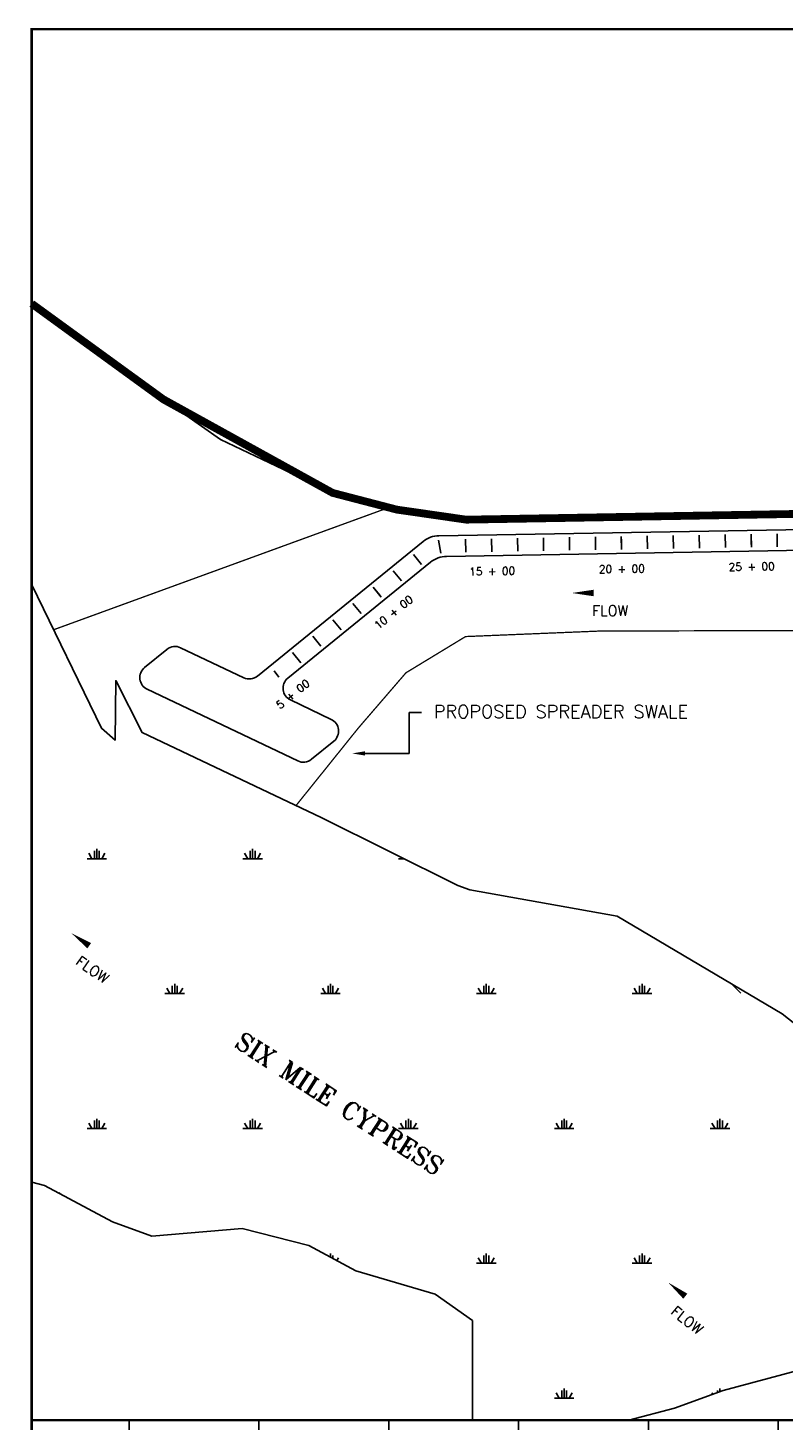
# Model space of a CAD drawing. Extents: x 236772 to 253542, y 822159 to 834586.
# Tile 2 of 5: x 236772 to 239681, y 829221 to 834586. Entities that reach past the tile are written whole.
import ezdxf
from ezdxf.enums import TextEntityAlignment as Align

# ---------------------------------------------------------------- set-up
doc = ezdxf.new("R2010")
doc.units = 0
doc.header["$LTSCALE"] = 800
for name, pattern in [('CENTER', [0]), ('DASHED', [0]), ('PHANTOM', [0])]:
    doc.linetypes.add(name, pattern=pattern)
doc.layers.get('0').update_dxf_attribs({"linetype": 'CONTINUOUS'})
for name, color, linetype in [('BORDER', 1, 'CONTINUOUS'), ('GRID', 2, 'CONTINUOUS'), ('HATCH', 3, 'CONTINUOUS'), ('MAJROADS', 9, 'CONTINUOUS'), ('PLAKES', 5, 'CONTINUOUS'), ('ROW', 12, 'PHANTOM'), ('STATIONS', 7, 'CONTINUOUS'), ('SUBBASINS', 6, 'DASHED'), ('SURVCENTER', 7, 'CENTER'), ('TEXT', 7, 'CONTINUOUS'), ('WSHEDS', 11, 'CONTINUOUS')]:
    doc.layers.add(name, color=color, linetype=linetype)
doc.styles.get("Standard").update_dxf_attribs({"font": 'ROMANT'})

# ---------------------------------------------------------------- blocks, each defined once
blk = doc.blocks.new('FCSTCK')
at = {"layer": 'SURVCENTER', "color": 0}
blk.add_line((0, -0.5), (0, 0.5), dxfattribs=at)
blk = doc.blocks.new('FCSTA')
at = {"color": 0}
blk.add_attdef('FCSTA', text='', height=1, dxfattribs=at).set_placement((0, 0), align=Align.MIDDLE)
blk = doc.blocks.new('*X')
at = {"color": 0}
for p, q in [((237028.1, 831384.4), (237028.1, 831414.4)), ((237037.5, 831384.4), (237037.5, 831421.9)), ((237046.9, 831384.4), (237046.9, 831414.4)), ((237628.1, 831384.4), (237628.1, 831414.4)), ((237637.5, 831384.4), (237637.5, 831421.9)), ((237646.9, 831384.4), (237646.9, 831414.4)), ((237000, 831384.4), (237075, 831384.4)), ((237018.7, 831384.4), (237006.7, 831405.2)), ((237056.3, 831384.4), (237068.3, 831405.2)), ((237600, 831384.4), (237675, 831384.4)), ((237618.7, 831384.4), (237606.7, 831405.2)), ((237656.3, 831384.4), (237668.3, 831405.2)), ((238200, 831384.4), (238221.4, 831384.4)), ((238218.7, 831384.4), (238217.7, 831386.2)), ((237318.7, 830864.8), (237306.7, 830885.6)), ((237328.1, 830864.8), (237328.1, 830894.8)), ((237337.5, 830864.8), (237337.5, 830902.3)), ((237346.9, 830864.8), (237346.9, 830894.8)), ((237356.3, 830864.8), (237368.3, 830885.6)), ((237918.7, 830864.8), (237906.7, 830885.6)), ((237928.1, 830864.8), (237928.1, 830894.8)), ((237937.5, 830864.8), (237937.5, 830902.3)), ((237946.9, 830864.8), (237946.9, 830894.8)), ((237956.3, 830864.8), (237968.3, 830885.6)), ((238518.7, 830864.8), (238506.7, 830885.6)), ((238528.1, 830864.8), (238528.1, 830894.8)), ((238537.5, 830864.8), (238537.5, 830902.3)), ((238546.9, 830864.8), (238546.9, 830894.8)), ((238556.3, 830864.8), (238568.3, 830885.6)), ((239118.7, 830864.8), (239106.7, 830885.6)), ((239128.1, 830864.8), (239128.1, 830894.8)), ((239137.5, 830864.8), (239137.5, 830902.3)), ((239146.9, 830864.8), (239146.9, 830894.8)), ((239156.3, 830864.8), (239168.3, 830885.6)), ((237300, 830864.8), (237375, 830864.8)), ((237900, 830864.8), (237975, 830864.8)), ((238500, 830864.8), (238575, 830864.8)), ((239100, 830864.8), (239175, 830864.8)), ((237000, 830345.2), (237075, 830345.2)), ((237018.7, 830345.2), (237006.7, 830365.9)), ((237028.1, 830345.2), (237028.1, 830375.2)), ((237037.5, 830345.2), (237037.5, 830382.7)), ((237046.9, 830345.2), (237046.9, 830375.2)), ((237056.3, 830345.2), (237068.3, 830365.9)), ((237600, 830345.2), (237675, 830345.2)), ((237618.7, 830345.2), (237606.7, 830365.9)), ((237628.1, 830345.2), (237628.1, 830375.2)), ((237637.5, 830345.2), (237637.5, 830382.7)), ((237646.9, 830345.2), (237646.9, 830375.2)), ((237656.3, 830345.2), (237668.3, 830365.9)), ((238200, 830345.2), (238275, 830345.2)), ((238218.7, 830345.2), (238206.7, 830365.9)), ((238228.1, 830345.2), (238228.1, 830375.2)), ((238237.5, 830345.2), (238237.5, 830382.7)), ((238246.9, 830345.2), (238246.9, 830375.2)), ((238256.3, 830345.2), (238268.3, 830365.9)), ((238800, 830345.2), (238875, 830345.2)), ((238818.7, 830345.2), (238806.7, 830365.9)), ((238828.1, 830345.2), (238828.1, 830375.2)), ((238837.5, 830345.2), (238837.5, 830382.7)), ((238846.9, 830345.2), (238846.9, 830375.2)), ((238856.3, 830345.2), (238868.3, 830365.9)), ((239400, 830345.2), (239475, 830345.2)), ((239418.7, 830345.2), (239406.7, 830365.9)), ((239428.1, 830345.2), (239428.1, 830375.2)), ((239437.5, 830345.2), (239437.5, 830382.7)), ((239446.9, 830345.2), (239446.9, 830375.2)), ((239456.3, 830345.2), (239468.3, 830365.9)), ((237937.5, 829849.1), (237937.5, 829863)), ((238537.5, 829825.5), (238537.5, 829863)), ((239137.5, 829825.5), (239137.5, 829863)), ((237928.1, 829854.2), (237928.1, 829855.5)), ((237946.9, 829844), (237946.9, 829855.5)), ((237962.1, 829835.7), (237968.3, 829846.3)), ((238500, 829825.5), (238575, 829825.5)), ((238518.7, 829825.5), (238506.7, 829846.3)), ((238528.1, 829825.5), (238528.1, 829855.5)), ((238546.9, 829825.5), (238546.9, 829855.5)), ((238556.3, 829825.5), (238568.3, 829846.3)), ((239100, 829825.5), (239175, 829825.5)), ((239118.7, 829825.5), (239106.7, 829846.3)), ((239128.1, 829825.5), (239128.1, 829855.5)), ((239146.9, 829825.5), (239146.9, 829855.5)), ((239156.3, 829825.5), (239168.3, 829846.3)), ((238818.7, 829305.9), (238806.7, 829326.7)), ((238828.1, 829305.9), (238828.1, 829335.9)), ((238837.5, 829305.9), (238837.5, 829343.4)), ((238846.9, 829305.9), (238846.9, 829335.9)), ((238856.3, 829305.9), (238868.3, 829326.7)), ((239410.1, 829320.9), (239406.7, 829326.7)), ((239428.1, 829327.5), (239428.1, 829335.9)), ((239437.5, 829331), (239437.5, 829343.4)), ((239446.9, 829334.4), (239446.9, 829335.9)), ((238800, 829305.9), (238875, 829305.9))]:
    blk.add_line(p, q, dxfattribs=at)
blk = doc.blocks.new('FLARROW')
at = {"layer": 'PLAKES', "color": 0}
blk.add_lwpolyline([(0, 0, 0, 0.05, 0), (0.168, 0, 0, 0, -0.087559), (0.267, -0.018, 0, 0, 0.245722), (0.355, -0.006, 0, 0, -0.309425), (0.492, -0.004, 0, 0, 0), (0.558, -0.006, 0, 0, 0)], format="xyseb", dxfattribs=at)
blk.add_text('FLOW', height=0.08, dxfattribs=at).set_placement((0.295, -0.176), align=Align.CENTER)

msp = doc.modelspace()

# ---------------------------------------------------------------- linework, layer by layer
at = {"color": 0}
for p, q in [((239482.2, 830902.4), (239518, 830866.6)), ((236892.8, 830097.6), (236898.7, 830091.8))]:
    msp.add_line(p, q, dxfattribs=at)
at = {"layer": 'BORDER', "color": 0, "const_width": 10}
msp.add_lwpolyline([(236786.8, 824121), (253536.8, 824121), (253536.8, 834581), (236786.8, 834581)], close=True, dxfattribs=at)
msp.add_lwpolyline([(236786.8, 829221), (253536.8, 829221)], dxfattribs=at)
at = {"layer": 'GRID', "color": 0}
for points in [[(237161.8, 824221), (237161.8, 829221)], [(237661.8, 824221), (237661.8, 829221)], [(238161.8, 824221), (238161.8, 829221)], [(238661.8, 824221), (238661.8, 829221)], [(239161.8, 824221), (239161.8, 829221)], [(239661.8, 824221), (239661.8, 829221)]]:
    msp.add_lwpolyline(points, dxfattribs=at)
at = {"layer": 'MAJROADS', "color": 0}
msp.add_lwpolyline([(243820, 832850.1), (239763.6, 832713.5), (238966.1, 832711.7), (238460.3, 832690.9), (238192.8, 832729.6), (237945.7, 832794), (237514.1, 833000.3), (237293.8, 833154.4), (236786.8, 833523.2)], dxfattribs=at)
at = {"layer": 'PLAKES', "color": 0}
msp.add_lwpolyline([(243306.8, 832781.2), (239765.2, 832653.6), (238355.3, 832629, 0.167872), (238294, 832606.6), (237656.3, 832088.1, -0.289472), (237603.3, 832081.8), (237360.4, 832197.4, 0.289472), (237307.4, 832191), (237221.5, 832121.2, 0.551022), (237231.5, 832037.3), (237811.3, 831761.2, 0.289472), (237864.4, 831767.5), (237950.3, 831837.4, 0.551022), (237940.2, 831921.3), (237783.2, 831996.1, -0.551022), (237773.2, 832080), (238323, 832527.1, -0.167872), (238384.4, 832549.5), (239767.3, 832573.6), (243309.7, 832701.3), (243410.4, 832684.9), (243632.4, 832692.9)], format="xyb", dxfattribs=at)
at = {"layer": 'ROW', "color": 0}
for points in [[(239087.1, 829221), (239263.1, 829267), (239450.4, 829335.7), (240527.2, 829624.4), (239966.2, 830280.8), (239939.1, 830579.4), (239677.7, 830787), (239041.6, 831162.4), (238473.7, 831263.9), (238427.4, 831281.6), (237902.2, 831543.7), (237211.9, 831870.2), (237110.4, 832070.5), (237108.6, 831841.4), (237055.7, 831887), (236786.8, 832439.2)], [(236786.8, 830137.8), (236836.4, 830124.9), (237098.2, 829985.6), (237249.5, 829930), (237597, 829958.9), (237854.2, 829894.4), (238035.3, 829796), (238341.1, 829706.4), (238484.4, 829604.9), (238484.4, 829221)]]:
    msp.add_lwpolyline(points, dxfattribs=at)
at = {"layer": 'SUBBASINS', "color": 0, "linetype": 'DASHED', "const_width": 5}
for points in [[(236870.9, 832266.6), (238162, 832737.6), (238192.8, 832729.6), (238460.3, 832690.9), (238966.1, 832711.7), (239763.6, 832713.5), (243788.4, 832849), (246359.2, 832920.6), (249116.5, 832975.7)], [(248008.6, 831035.7), (247780.9, 831050), (247275.1, 831033.2), (247075.4, 831043.2), (246605, 830976), (246144.3, 830872.8), (243841.7, 830263.1), (243841.7, 832396.2), (243788.6, 832398.8), (239771.7, 832263.6), (238975.9, 832261.7), (238457.7, 832240.4), (238228.1, 832100.8), (238044.4, 831887.6), (237805.1, 831589.6)]]:
    msp.add_lwpolyline(points, dxfattribs=at)
at = {"layer": 'TEXT', "color": 0}
for p, q in [((238240.9, 831790.1), (238240.9, 831947.4)), ((238240.9, 831947.4), (238288.1, 831947.4)), ((238070.7, 831790.1), (238240.9, 831790.1))]:
    msp.add_line(p, q, dxfattribs=at)
msp.add_solid([(238070.7, 831781.8), (238070.7, 831798.5), (238020.7, 831790.1)], dxfattribs=at)
at = {"layer": 'WSHEDS', "color": 0, "const_width": 30}
msp.add_lwpolyline([(236786.8, 833523.2), (237293.8, 833154.4), (237945.7, 832794), (238192.8, 832729.6), (238460.3, 832690.9), (239763.6, 832713.5), (243732.7, 832856.6), (252912.1, 833014.9)], dxfattribs=at)

# ---------------------------------------------------------------- block references
at = {"layer": 'HATCH', "color": 0}
msp.add_blockref('*X', (0, 0), dxfattribs=at)
msp.add_blockref('*X', (0, 0), dxfattribs=at)
msp.add_blockref('*X', (0, 0), dxfattribs=at)
at = {"layer": 'PLAKES', "color": 0, "xscale": 500, "yscale": 500, "zscale": 500}
msp.add_blockref('FLARROW', (238867.2, 832408.3), dxfattribs=at)
for p, rotation in [((236939.5, 831097.5), 324.8879888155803), ((239238.6, 829751.1), 321.3401917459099)]:
    msp.add_blockref('FLARROW', p, dxfattribs=dict(at, rotation=rotation))
at = {"layer": 'STATIONS', "color": 0}
for p, xscale, yscale, zscale, rotation in [((238358.3, 832586.7), 50, 50, 50, 11), ((238458.1, 832590.8), 50, 50, 50, 1), ((238558.1, 832592.5), 50, 50, 50, 1), ((238558.1, 832592.5), 30, 30, 30, 1), ((238658.1, 832594.3), 50, 50, 50, 1), ((238758.1, 832596), 50, 50, 50, 1), ((238858.1, 832597.8), 50, 50, 50, 1), ((238958.1, 832599.5), 50, 50, 50, 1), ((239058.1, 832601.2), 50, 50, 50, 1), ((239058.1, 832601.2), 30, 30, 30, 1), ((239158, 832603), 50, 50, 50, 1), ((239258, 832604.7), 50, 50, 50, 1), ((239358, 832606.5), 50, 50, 50, 1), ((239458, 832608.2), 50, 50, 50, 1), ((239558, 832610), 50, 50, 50, 1), ((239558, 832610), 30, 30, 30, 1), ((239658, 832611.7), 50, 50, 50, 1), ((238272.7, 832537.7), 50, 50, 50, 39), ((238195.1, 832474.6), 50, 50, 50, 39), ((238117.5, 832411.6), 50, 50, 50, 39), ((238117.5, 832411.6), 30, 30, 30, 39), ((238039.9, 832348.5), 50, 50, 50, 39), ((237962.3, 832285.4), 50, 50, 50, 39), ((237884.7, 832222.3), 50, 50, 50, 39), ((237807.1, 832159.2), 50, 50, 50, 39), ((237729.6, 832096.1), 30, 30, 30, 39)]:
    msp.add_blockref('FCSTCK', p, dxfattribs=dict(at, xscale=xscale, yscale=yscale, zscale=zscale, rotation=rotation))
at = {"layer": 'STATIONS', "color": 0, "xscale": 30, "yscale": 30, "zscale": 30}
for p, rotation, values in [((238559.9, 832492.6), 1, {'FCSTA': '15 + 00'}), ((239059.8, 832501.3), 1, {'FCSTA': '20 + 00'}), ((239559.7, 832510), 1, {'FCSTA': '25 + 00'}), ((238180.6, 832334), 39, {'FCSTA': '10 + 00'}), ((237792.6, 832018.5), 39, {'FCSTA': '5 + 00'})]:
    msp.add_blockref('FCSTA', p, dxfattribs=dict(at, rotation=rotation)).add_auto_attribs(values)

# ---------------------------------------------------------------- texts
at = {"layer": 'HATCH', "color": 0}
msp.add_text('SIX MILE CYPRESS', height=70, rotation=327.192, dxfattribs=at).set_placement((237953.3, 830411.4), align=Align.CENTER)
at = {"layer": 'TEXT', "color": 0}
msp.add_text('PROPOSED SPREADER SWALE', height=50, dxfattribs=at).set_placement((238335.3, 831926.4))

doc.saveas('drawing.dxf')
